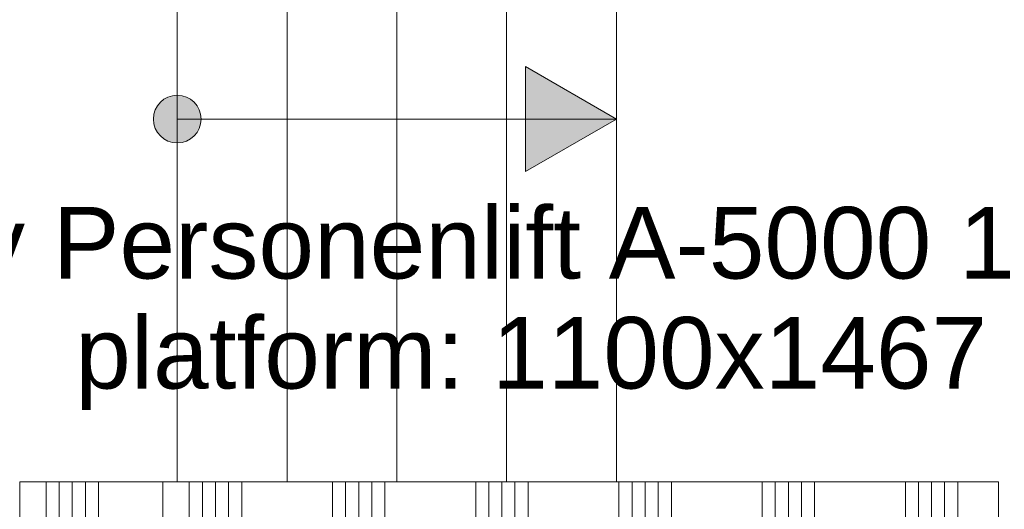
# Model space of a CAD drawing. Extents: x 0 to 92550, y 0 to 59400.
# Tile 32 of 94: x 18474 to 20536, y 38393 to 39418. Entities that reach past the tile are written whole.
import ezdxf
from ezdxf.xclip import XClip

# ---------------------------------------------------------------- set-up
doc = ezdxf.new("R2010")
doc.units = 0
doc.header["$MEASUREMENT"] = 0
doc.header["$XCLIPFRAME"] = 0
for name, color, linetype in [('ZZ 22 Binnenwand metal stud', 7, 'Continuous'), ('ZZ 34 Balustrades', 7, 'Continuous'), ('ZZ 43 Vloerafwerking algemeen', 7, 'Continuous'), ('ZZ Aankleding 2D tek', 7, 'Continuous'), ('ZZ Info_tekst Algemeen', 7, 'Continuous'), ('ZZ Zone Gebruiksruimten', 7, 'Continuous')]:
    doc.layers.add(name, color=color, linetype=linetype)
doc.styles.add('GENERATED_STYLE_2', font='arial.ttf')

# ---------------------------------------------------------------- blocks, each defined once
blk = doc.blocks.new('*X102')
at = {"layer": 'ZZ 22 Binnenwand metal stud', "color": 7, "linetype": 'Continuous', "lineweight": 5, "ltscale": 0.01}
for p, q in [((18584, 38250), (18584, 38450)), ((18611.4, 38250), (18611.4, 38450)), ((18638.9, 38250), (18638.9, 38450)), ((18829.1, 38250), (18829.1, 38450)), ((18856.6, 38250), (18856.6, 38450)), ((18884, 38250), (18884, 38450)), ((18911.4, 38250), (18911.4, 38450)), ((18938.9, 38250), (18938.9, 38450)), ((19129.1, 38250), (19129.1, 38450)), ((19156.6, 38250), (19156.6, 38450)), ((19184, 38250), (19184, 38450)), ((19211.4, 38250), (19211.4, 38450)), ((19238.9, 38250), (19238.9, 38450)), ((19429.1, 38250), (19429.1, 38450)), ((19456.6, 38250), (19456.6, 38450)), ((19484, 38250), (19484, 38450)), ((19511.4, 38250), (19511.4, 38450)), ((19538.9, 38250), (19538.9, 38450)), ((19729.1, 38250), (19729.1, 38450)), ((19756.6, 38250), (19756.6, 38450)), ((19784, 38250), (19784, 38450)), ((19811.4, 38250), (19811.4, 38450)), ((19838.9, 38250), (19838.9, 38450)), ((20029.1, 38250), (20029.1, 38450)), ((20056.6, 38250), (20056.6, 38450)), ((20084, 38250), (20084, 38450)), ((20111.4, 38250), (20111.4, 38450)), ((20138.9, 38250), (20138.9, 38450)), ((20329.1, 38255.3), (20329.1, 38450)), ((20356.6, 38282.7), (20356.6, 38450)), ((20384, 38310.1), (20384, 38450)), ((20411.4, 38337.6), (20411.4, 38450)), ((20438.9, 38365), (20438.9, 38450))]:
    blk.add_line(p, q, dxfattribs=at)
blk = doc.blocks.new('*X103')
at = {"layer": 'ZZ 22 Binnenwand metal stud', "color": 7, "linetype": 'Continuous', "lineweight": 5, "ltscale": 0.01}
for p, q in [((18529.1, 38339.5), (18529.1, 38450)), ((18556.6, 38284.6), (18556.6, 38450))]:
    blk.add_line(p, q, dxfattribs=at)
blk = doc.blocks.new('Drawing_1_1', base_point=(5738.9, 6500))
at = {"layer": 'ZZ Aankleding 2D tek', "linetype": 'Continuous', "lineweight": 0, "true_color": 0x000000}
for points in [[(19723.9, 39210), (19533.3, 39320), (19533.3, 39100)], [(18753.9, 39210), (18757.7, 39190.9), (18768.5, 39174.6), (18784.7, 39163.8), (18803.9, 39160), (18823, 39163.8), (18839.2, 39174.6), (18850.1, 39190.9), (18853.9, 39210), (18850.1, 39229.1), (18839.2, 39245.4), (18823, 39256.2), (18803.9, 39260), (18784.7, 39256.2), (18768.5, 39245.4), (18757.7, 39229.1)]]:
    blk.add_hatch(color=18, dxfattribs=at).paths.add_polyline_path(points)
at = {"layer": 'ZZ 22 Binnenwand metal stud', "color": 7, "linetype": 'Continuous', "lineweight": 15, "ltscale": 0.01, "flags": 128}
for points in [[(18473.9, 38450), (18473.9, 38250)], [(20523.9, 38450), (18473.9, 38450)], [(20523.9, 38450), (20523.9, 38250)]]:
    blk.add_lwpolyline(points, dxfattribs=at)
at = {"layer": 'ZZ 43 Vloerafwerking algemeen', "color": 7, "linetype": 'Continuous', "lineweight": 15, "ltscale": 0.01, "flags": 128}
blk.add_lwpolyline([(35646.9, 47800), (28330.9, 47800), (28330.9, 47736), (28146.9, 47736), (28146.9, 47800), (22380.9, 47800), (22380.9, 47736), (22196.9, 47736), (22196.9, 47800), (20935, 47800), (20951.4, 47779.9), (20808.8, 47663.6), (20768.4, 47713.2), (19864.5, 46976.4), (19904.9, 46926.8), (19868.9, 46897.4), (19868.9, 39950), (19723.9, 39950), (19723.9, 38450), (20523.9, 38450), (20523.9, 36578), (22126.9, 36578), (22126.9, 24038.8)], dxfattribs=at)
blk.add_lwpolyline([(10455.6, 39227.2), (14042.4, 33719.2), (18773.9, 36800.2), (18773.9, 38450), (19723.9, 38450), (19723.9, 46857.7), (19721.9, 46860.2), (18023.8, 45476), (18064.2, 45426.4), (17921.6, 45310.2), (17881.2, 45359.8), (15622.9, 43519), (15663.3, 43469.3), (15520.7, 43353.1), (15480.3, 43402.7), (10456.8, 39307.9), (10493.3, 39251.7)], close=True, dxfattribs=at)
at = {"layer": 'ZZ Aankleding 2D tek', "color": 7, "linetype": 'Continuous', "lineweight": 9, "ltscale": 0.01}
for p, q in [((18803.9, 38450), (18803.9, 39970)), ((19033.9, 38450), (19033.9, 39970)), ((19263.9, 38450), (19263.9, 39970)), ((19493.9, 38450), (19493.9, 39970))]:
    blk.add_line(p, q, dxfattribs=at)
at = {"layer": 'ZZ Aankleding 2D tek', "color": 7, "linetype": 'Continuous', "lineweight": 5, "ltscale": 0.01}
for p, q in [((19533.3, 39100), (19533.3, 39320)), ((19723.9, 39210), (19533.3, 39320)), ((18803.9, 39210), (19533.3, 39210)), ((18853.9, 39210), (19723.9, 39210)), ((19723.9, 39210), (19533.3, 39100))]:
    blk.add_line(p, q, dxfattribs=at)
blk.add_circle((18803.9, 39210), 50, dxfattribs=at)
at = {"layer": 'ZZ Zone Gebruiksruimten', "color": 255, "linetype": 'Continuous', "lineweight": 0, "ltscale": 0.01, "flags": 128}
for points in [[(19723.9, 46861.8), (10421.7, 39279.3), (14042.4, 33719.2), (18473.9, 36604.9), (18473.9, 38450), (19723.9, 38450)], [(19723.9, 39950), (19723.9, 38450), (20523.9, 38450), (20523.9, 36580), (22126.9, 36580), (22126.9, 24188), (23588.9, 25140), (23588.9, 39950)]]:
    blk.add_lwpolyline(points, close=True, dxfattribs=at)
at = {"layer": 'ZZ 34 Balustrades', "color": 7, "linetype": 'Continuous', "lineweight": 25, "ltscale": 0.01}
for name in ['*X103', '*X102']:
    blk.add_blockref(name, (0, 0), dxfattribs=at)
at = {"layer": 'ZZ Info_tekst Algemeen', "color": 7, "linetype": 'Continuous', "lineweight": 5, "insert": (19748.9, 38813.1), "char_height": 150, "attachment_point": 5, "line_spacing_factor": 0.921593, "style": 'GENERATED_STYLE_2'}
blk.add_mtext('\\A1;{\\pqc;\\fArial|b0|i0|c0|p0;\\W1.000000;Aesy Personenlift A-5000 1462x1520\\P\\pqc;\\fArial|b0|i0|c0|p0;\\W1.000000;platform: 1100x1467 mm}', dxfattribs=at)

msp = doc.modelspace()

# ---------------------------------------------------------------- block references
at = {"color": 7, "linetype": 'Continuous', "lineweight": 25, "ltscale": 0.01}
ref = msp.add_blockref('Drawing_1_1', (5738.9, 6500), dxfattribs=at)
XClip(ref).set_block_clipping_path([(1000, 1000), (74950, 58400)])

doc.saveas('drawing.dxf')
